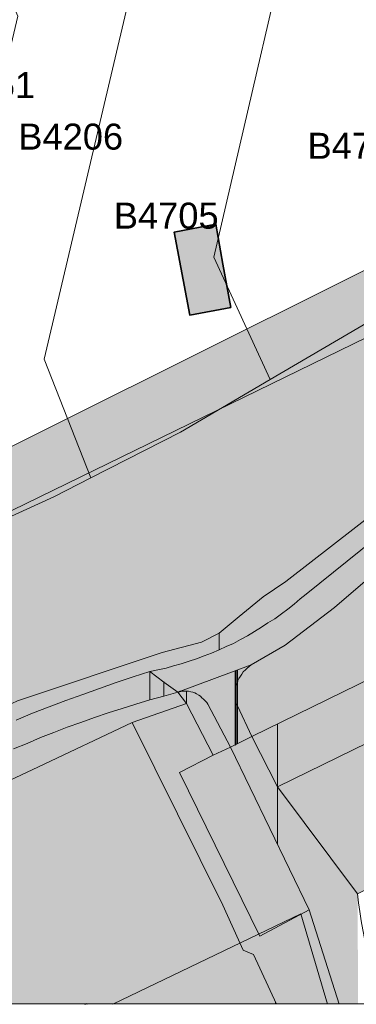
# Model space of a CAD drawing. Header units: metres. Extents: x 195696 to 514079, y 327475 to 328989.
# Tile 254 of 256: x 196140 to 196166, y 328705 to 328783. Entities that reach past the tile are written whole.
import ezdxf

# ---------------------------------------------------------------- set-up
doc = ezdxf.new("R2010")
doc.units = ezdxf.units.M
doc.linetypes.add('CENTER2', pattern=[1.125, 0.75, -0.125, 0.125, -0.125])
doc.layers.add('N-WE-KG-WERKGRENS-200-G', color=14, linetype='CENTER2', lineweight=35)
doc.layers.add('PDF2_Geometry', color=7, linetype='Continuous')
doc.layers.add('PDF2_Text', color=7, linetype='Continuous')
doc.layers.add('PDF2_Solid Fills', color=7, linetype='Continuous', true_color=0xd6ffc8)
doc.styles.add('PDF CIDFont+F1', font='arial.ttf')

# ---------------------------------------------------------------- blocks, each defined once
blk = doc.blocks.new('BUS melding Bodemplein e.o. Brunssum_230475.bkk')
at = {"layer": 'PDF2_Solid Fills', "transparency": 33554559}
h = blk.add_hatch(color=256, dxfattribs=at)
h.paths.add_polyline_path([(11.2487, 5.5581), (11.4304, 5.5581), (11.4304, 5.5864)])
h.paths.add_polyline_path([(10.2038, 6.8131), (10.2071, 6.7964), (10.203, 6.8146)])
h.paths.add_polyline_path([(10.2071, 6.7781), (10.2069, 6.7746), (10.2071, 6.7831)], flags=0)
h.paths.add_polyline_path([(10.2001, 6.8274), (10.1954, 6.8481), (10.1988, 6.8347)], flags=0)
h.paths.add_polyline_path([(9.6354, 7.053), (9.5854, 7.0297), (9.5921, 7.033)], flags=0)
h.paths.add_polyline_path([(10.0538, 7.053), (10.0754, 7.033), (10.0788, 7.0297)], flags=0)
h.paths.add_polyline_path([(9.5654, 7.1247), (9.5288, 7.1064), (9.4254, 7.053), (9.3855, 7.033), (9.3871, 7.0297), (9.4021, 6.973), (9.4038, 6.9647), (9.4138, 6.9281), (9.4338, 6.8481), (9.4388, 6.8347), (9.3738, 6.8164), (9.3621, 6.8131), (9.3655, 6.7964), (9.3688, 6.7831), (9.3705, 6.7781), (9.3788, 6.7481), (9.3888, 6.7097), (9.3971, 6.6781), (9.3988, 6.6714), (9.4005, 6.6781), (9.4138, 6.7097), (9.4288, 6.7481), (9.4404, 6.7781), (9.4438, 6.7831), (9.4138, 6.7097), (9.3988, 6.6714), (9.4088, 6.6297), (9.4121, 6.6147), (9.4221, 6.5797), (9.4221, 6.5781), (9.4321, 6.5447), (9.4438, 6.5131), (9.4438, 6.5081), (9.4554, 6.4797), (9.4671, 6.4481), (9.4788, 6.4147), (9.5188, 6.3197), (9.5338, 6.2897), (9.5488, 6.2581), (9.5654, 6.2281), (9.5804, 6.1964), (9.6138, 6.1364), (9.6321, 6.1081), (9.6504, 6.0781), (9.6688, 6.0498), (9.6871, 6.0198), (9.7271, 5.9631), (9.7471, 5.9364), (9.7671, 5.9081), (9.7888, 5.8814), (10.2004, 5.4014), (10.3171, 5.2481), (10.3771, 5.1448), (10.3787, 5.1431), (10.3887, 5.1298), (10.4004, 5.1181), (10.4071, 5.1131), (10.4137, 5.1098), (10.4204, 5.1048), (10.4271, 5.1015), (10.4337, 5.0998), (10.4354, 5.0998), (10.4421, 5.0965), (10.4487, 5.0948), (10.4587, 5.0948), (10.4654, 5.0931), (10.4737, 5.0931), (10.4804, 5.0948), (10.4904, 5.0948), (10.4971, 5.0965), (10.5037, 5.0998), (10.5054, 5.0998), (10.5104, 5.1015), (10.5171, 5.1048), (10.5254, 5.1098), (10.5354, 5.1131), (10.5454, 5.1181), (10.5571, 5.1248), (10.5687, 5.1298), (10.5954, 5.1431), (10.6004, 5.1448), (10.5504, 5.2481), (10.4771, 5.4014), (10.2421, 5.8814), (10.2288, 5.9081), (10.2154, 5.9364), (10.2021, 5.9631), (10.1871, 5.9914), (10.1738, 6.0198), (10.1604, 6.0498), (10.1454, 6.0781), (10.1321, 6.1081), (10.1171, 6.1364), (10.0871, 6.1964), (10.0721, 6.2281), (10.0571, 6.2581), (10.0421, 6.2897), (10.0271, 6.3197), (9.9971, 6.3831), (9.9804, 6.4147), (9.9654, 6.4481), (9.9488, 6.4797), (9.9354, 6.5081), (9.9438, 6.5131), (10.0171, 6.5447), (10.0888, 6.5781), (10.0954, 6.5797), (10.1738, 6.6147), (10.2038, 6.6297), (10.2971, 6.6714), (10.3121, 6.6781), (10.3821, 6.7097), (10.4654, 6.7481), (10.5171, 6.7781), (10.5219, 6.7801), (10.5154, 6.7764), (10.4704, 6.7497), (10.4654, 6.7481), (10.5104, 6.6564), (10.5771, 6.5197), (10.6204, 6.4331), (10.6371, 6.3964), (10.6437, 6.3847), (10.6504, 6.3681), (10.6787, 6.3131), (10.6854, 6.2981), (10.6954, 6.2764), (10.7171, 6.2331), (10.7554, 6.1531), (10.7737, 6.1164), (10.7754, 6.1148), (10.7837, 6.0964), (10.7954, 6.0714), (10.8021, 6.0598), (10.8354, 5.9914), (10.8771, 5.9048), (10.9387, 5.7781), (10.9787, 5.6964), (10.9854, 5.6848), (11.0054, 5.6414), (11.0187, 5.6131), (11.0471, 5.5581), (11.2487, 5.5581), (11.2254, 5.6131), (11.2137, 5.6414), (11.197, 5.6848), (11.192, 5.6964), (11.1537, 5.6848), (11.147, 5.6964), (11.107, 5.7781), (11.0454, 5.9048), (11.0037, 5.9914), (10.9704, 6.0598), (10.9654, 6.0714), (10.9521, 6.0964), (10.9437, 6.1148), (10.9421, 6.1164), (10.9254, 6.1531), (10.8871, 6.2331), (10.8821, 6.2397), (10.8771, 6.2531), (10.8737, 6.2564), (10.8654, 6.2764), (10.8554, 6.2981), (10.8471, 6.3131), (10.8204, 6.3681), (10.8121, 6.3847), (10.8071, 6.3964), (10.7471, 6.5164), (10.7471, 6.5197), (10.6804, 6.6564), (10.9087, 6.7481), (10.9154, 6.7497), (10.9054, 6.7764), (10.8887, 6.8214), (10.8971, 6.8247), (10.9754, 6.8531), (10.9721, 6.8614), (10.9354, 6.9614), (10.9354, 6.963), (10.9304, 6.9614), (10.6654, 6.8614), (10.6587, 6.8814), (10.6404, 6.9281), (10.6271, 6.9647), (10.6237, 6.973), (10.6021, 7.0297), (10.6004, 7.033), (10.5921, 7.053), (10.5721, 7.1064), (10.5671, 7.118), (10.5654, 7.1247), (10.5604, 7.1347), (10.5571, 7.1447), (10.5554, 7.1514), (10.5287, 7.2197), (10.5154, 7.2564), (10.5021, 7.2914), (10.4887, 7.3264), (10.4754, 7.3614), (10.4621, 7.3947), (10.4487, 7.428), (10.4371, 7.4613), (10.4254, 7.4897), (10.4221, 7.503), (10.3871, 7.4897), (10.3154, 7.4613), (10.2354, 7.428), (10.1554, 7.3947), (10.0771, 7.3614), (9.9988, 7.3264), (9.9188, 7.2914), (9.8404, 7.2564), (9.7621, 7.2197), (9.6221, 7.1514), (9.6088, 7.1447), (9.5888, 7.1347)], flags=0)
h = blk.add_hatch(color=256, dxfattribs=at)
h.paths.add_polyline_path([(8.8755, 6.7381), (8.7771, 6.6781), (8.7905, 6.6564), (8.8071, 6.6247), (8.8088, 6.6214), (8.8138, 6.6131), (8.8138, 6.6114), (8.8271, 6.588), (8.8421, 6.5564), (8.8488, 6.5464), (8.8655, 6.5164), (8.8739, 6.5216), (8.8688, 6.5181), (8.8655, 6.5164), (8.8855, 6.4747), (8.8921, 6.4647), (8.9071, 6.4347), (8.9221, 6.4064), (8.9505, 6.3497), (8.9605, 6.3281), (9.0188, 6.2081), (9.1005, 6.0398), (9.1438, 5.9531), (9.4854, 5.2498), (9.5188, 5.1798), (9.5554, 5.1048), (9.5854, 5.0431), (9.6121, 4.9881), (9.6721, 4.8665), (9.8904, 4.4165), (10.0371, 4.1165), (10.4971, 3.1715), (10.8337, 2.4932), (11.102, 3.1715), (10.6304, 4.1165), (10.4904, 4.4165), (10.4662, 4.489), (10.4754, 4.4632), (10.4904, 4.4165), (10.4921, 4.4132), (10.5171, 4.3615), (10.5404, 4.3115), (10.5637, 4.2598), (10.6104, 4.1598), (10.6304, 4.1165), (10.6821, 4.1165), (10.6621, 4.1598), (10.6154, 4.2598), (10.5921, 4.3115), (10.5704, 4.3615), (10.5504, 4.4132), (10.5487, 4.4165), (10.5287, 4.4632), (10.4887, 4.5665), (10.4704, 4.6198), (10.4337, 4.7231), (10.4154, 4.7765), (10.3987, 4.8281), (10.3937, 4.8531), (10.3904, 4.8665), (10.3887, 4.8781), (10.3754, 4.9248), (10.3671, 4.9498), (10.3604, 4.9731), (10.3537, 4.9881), (10.3504, 4.9965), (10.3421, 5.0198), (10.3321, 5.0431), (10.3221, 5.0648), (10.3121, 5.0881), (10.3021, 5.1048), (10.3004, 5.1098), (10.2887, 5.1315), (10.2621, 5.1748), (10.2487, 5.1948), (10.2354, 5.2165), (10.1904, 5.2765), (10.1738, 5.2948), (10.1588, 5.3131), (9.6471, 5.9498), (9.6454, 5.9531), (9.6271, 5.9764), (9.6071, 6.0048), (9.5888, 6.0314), (9.5838, 6.0398), (9.5704, 6.0598), (9.5521, 6.0881), (9.5354, 6.1181), (9.5188, 6.1464), (9.4854, 6.2064), (9.4838, 6.2081), (9.4704, 6.2364), (9.4554, 6.2664), (9.4421, 6.2964), (9.4271, 6.3281), (9.4188, 6.3497), (9.4155, 6.3581), (9.4021, 6.3897), (9.3788, 6.4531), (9.3755, 6.4647), (9.3671, 6.4847), (9.3671, 6.4897), (9.3571, 6.5164), (9.3471, 6.5481), (9.3388, 6.5814), (9.3305, 6.6131), (9.3221, 6.6464), (9.2955, 6.7497), (9.2955, 6.7514), (9.2888, 6.7647), (9.2505, 6.7514), (9.2488, 6.7497), (9.2155, 6.7381), (9.1988, 6.7497), (9.0688, 6.8514), (9.0655, 6.8547), (9.0638, 6.8514), (8.8971, 6.7497)])
h.paths.add_polyline_path([(9.3321, 6.4347), (9.3238, 6.457), (9.3255, 6.4531), (9.3488, 6.3897), (9.3588, 6.3626), (9.3521, 6.3797), (9.3488, 6.3897), (9.3421, 6.4064)], flags=0)
h.paths.add_polyline_path([(9.4204, 6.2364), (9.4338, 6.2081), (9.4121, 6.2514)], flags=0)
h.paths.add_polyline_path([(10.2071, 5.1315), (10.2108, 5.1266), (10.1979, 5.1423)], flags=0)
h.paths.add_polyline_path([(10.2288, 5.1048), (10.2437, 5.0881), (10.2594, 5.0683)], flags=0)
h.paths.add_polyline_path([(10.3887, 4.7231), (10.4054, 4.6715), (10.4237, 4.6198), (10.4404, 4.5665), (10.4054, 4.6715), (10.3704, 4.7765), (10.3404, 4.8665), (10.3454, 4.8531), (10.3537, 4.8281), (10.3704, 4.7765)], flags=0)
h.paths.add_polyline_path([(10.3187, 4.9498), (10.3254, 4.9248), (10.3321, 4.9015), (10.3357, 4.8846), (10.3185, 4.9507)], flags=0)
h.paths.add_polyline_path([(10.185, 5.158), (10.1671, 5.1798), (10.1721, 5.1748)], flags=0)
h.paths.add_polyline_path([(10.1004, 5.2765), (10.1204, 5.2498), (10.1304, 5.2365), (10.1438, 5.2165), (10.1571, 5.1948), (10.1204, 5.2498), (10.0879, 5.2918)], flags=0)
h.paths.add_polyline_path([(9.2271, 6.4064), (9.3138, 6.4614), (9.2721, 6.4347)], flags=0)
h.paths.add_polyline_path([(9.3121, 6.4897), (9.3205, 6.4647), (9.3171, 6.4731)], flags=0)
h.paths.add_polyline_path([(9.2821, 6.6131), (9.2885, 6.583), (9.2871, 6.588), (9.2821, 6.6114)], flags=0)
h.paths.add_polyline_path([(9.0621, 6.5797), (9.0921, 6.5297), (9.0988, 6.5181), (9.1155, 6.5297), (9.1438, 6.5464), (9.1605, 6.5564), (9.1871, 6.5164), (9.2021, 6.4897), (9.2138, 6.4731), (9.2005, 6.4647), (9.1938, 6.4614), (9.1521, 6.4347), (9.1688, 6.4064), (9.1788, 6.3897), (9.1855, 6.3797), (9.1355, 6.3497), (9.1021, 6.3281), (9.0888, 6.3497), (9.0705, 6.3797), (9.0638, 6.3897), (9.0538, 6.4064), (9.0355, 6.4347), (9.0205, 6.4614), (9.0171, 6.4647), (9.0105, 6.4747), (8.9855, 6.5164), (8.9838, 6.5181), (8.9771, 6.5297), (9.0055, 6.5464), (9.0588, 6.5797)], flags=0)
h.paths.add_polyline_path([(9.2788, 6.6247), (9.2766, 6.6353), (9.2796, 6.6231)], flags=0)
h.paths.add_polyline_path([(9.2655, 6.6781), (9.2579, 6.7122), (9.2686, 6.6678)], flags=0)
at = {"layer": 'PDF2_Solid Fills', "true_color": 0xc6c6c6, "transparency": 33554559}
h = blk.add_hatch(color=9, dxfattribs=at)
h.paths.add_polyline_path([(10.6237, 5.0981), (10.6246, 5.0965), (10.6237, 5.0965)])
h.paths.add_polyline_path([(10.4483, 4.9556), (10.4487, 4.9548), (10.449, 4.9537)], flags=0)
h.paths.add_polyline_path([(10.4537, 4.9415), (10.4554, 4.9348), (10.4587, 4.9281), (10.4604, 4.9215), (10.4587, 4.9248), (10.4554, 4.9348), (10.4521, 4.9448)], flags=0)
h.paths.add_polyline_path([(10.4037, 5.0781), (10.4287, 5.0081), (10.4304, 5.0048), (10.4312, 5.0023), (10.4287, 5.0081), (10.4237, 5.0198), (10.4154, 5.0431), (10.4071, 5.0648), (10.3987, 5.0881), (10.3975, 5.0922)], flags=0)
h.paths.add_polyline_path([(10.3937, 5.1044), (10.3921, 5.1098), (10.3937, 5.1048)], flags=0)
h.paths.add_polyline_path([(10.3971, 5.0948), (10.3971, 5.0935), (10.3965, 5.0953)], flags=0)
h.paths.add_polyline_path([(10.3954, 5.099), (10.395, 5.1002), (10.3954, 5.0998)], flags=0)
h.paths.add_polyline_path([(10.5954, 5.1431), (10.5687, 5.1298), (10.5571, 5.1248), (10.5454, 5.1181), (10.5354, 5.1131), (10.5254, 5.1098), (10.5171, 5.1048), (10.5104, 5.1015), (10.5054, 5.0998), (10.5037, 5.0998), (10.4971, 5.0965), (10.4904, 5.0948), (10.4804, 5.0948), (10.4737, 5.0931), (10.4654, 5.0931), (10.4587, 5.0948), (10.4487, 5.0948), (10.4421, 5.0965), (10.4354, 5.0998), (10.4337, 5.0998), (10.4271, 5.1015), (10.4204, 5.1048), (10.4137, 5.1098), (10.4071, 5.1131), (10.4004, 5.1181), (10.3887, 5.1298), (10.3787, 5.1431), (10.3821, 5.1365), (10.3827, 5.1338), (10.3787, 5.1431), (10.3737, 5.1531), (10.3604, 5.1748), (10.3487, 5.1948), (10.3371, 5.2165), (10.3237, 5.2365), (10.3171, 5.2481), (10.3121, 5.2565), (10.2971, 5.2765), (10.2671, 5.3131), (10.2004, 5.4014), (9.7888, 5.8814), (9.7671, 5.9081), (9.7471, 5.9364), (9.7171, 5.9764), (9.7071, 5.9914), (9.6988, 6.0048), (9.6871, 6.0198), (9.6804, 6.0314), (9.6688, 6.0498), (9.6621, 6.0598), (9.6504, 6.0781), (9.6438, 6.0881), (9.6321, 6.1081), (9.6254, 6.1181), (9.6138, 6.1364), (9.6088, 6.1464), (9.5971, 6.1664), (9.5921, 6.1764), (9.5804, 6.1964), (9.5754, 6.2064), (9.5654, 6.2281), (9.5604, 6.2364), (9.5488, 6.2581), (9.5454, 6.2664), (9.5188, 6.3197), (9.5171, 6.3281), (9.5021, 6.3581), (9.4921, 6.3831), (9.4904, 6.3897), (9.4788, 6.4147), (9.4771, 6.4214), (9.4671, 6.4481), (9.4654, 6.4531), (9.4554, 6.4797), (9.4538, 6.4847), (9.4438, 6.5131), (9.4421, 6.5164), (9.4321, 6.5447), (9.4304, 6.5481), (9.4221, 6.5781), (9.4204, 6.5814), (9.4121, 6.6131), (9.4038, 6.6464), (9.3988, 6.6714), (9.3771, 6.7514), (9.3705, 6.7781), (9.2955, 6.7514), (9.3155, 6.6714), (9.3221, 6.6464), (9.3305, 6.6131), (9.3388, 6.5814), (9.3388, 6.5781), (9.3471, 6.5481), (9.3488, 6.5447), (9.3571, 6.5164), (9.3588, 6.5131), (9.3671, 6.4847), (9.3688, 6.4797), (9.3788, 6.4531), (9.3805, 6.4481), (9.3905, 6.4214), (9.3921, 6.4147), (9.4021, 6.3897), (9.4038, 6.3831), (9.4155, 6.3581), (9.4171, 6.3514), (9.4271, 6.3281), (9.4304, 6.3197), (9.4454, 6.2897), (9.4554, 6.2664), (9.4588, 6.2581), (9.4704, 6.2364), (9.4754, 6.2281), (9.4854, 6.2064), (9.4904, 6.1964), (9.5021, 6.1764), (9.5071, 6.1664), (9.5188, 6.1464), (9.5238, 6.1364), (9.5354, 6.1181), (9.5404, 6.1081), (9.5521, 6.0881), (9.5588, 6.0781), (9.5704, 6.0598), (9.5771, 6.0498), (9.5888, 6.0314), (9.5971, 6.0198), (9.6071, 6.0048), (9.6171, 5.9914), (9.6271, 5.9764), (9.6571, 5.9364), (9.6804, 5.9081), (9.7021, 5.8814), (10.0888, 5.4014), (10.1588, 5.3131), (10.1738, 5.2948), (10.1904, 5.2765), (10.2054, 5.2565), (10.2121, 5.2481), (10.2204, 5.2365), (10.2354, 5.2165), (10.2487, 5.1948), (10.2621, 5.1748), (10.2754, 5.1531), (10.2821, 5.1431), (10.2887, 5.1315), (10.3121, 5.0881), (10.3221, 5.0648), (10.3321, 5.0431), (10.3421, 5.0198), (10.3504, 4.9965), (10.3604, 4.9731), (10.3671, 4.9498), (10.3787, 4.9148), (10.3821, 4.9015), (10.3887, 4.8781), (10.3904, 4.8715), (10.3937, 4.8531), (10.3987, 4.8281), (10.4137, 4.7848), (10.4154, 4.7765), (10.4271, 4.7415), (10.4337, 4.7231), (10.4421, 4.6981), (10.4521, 4.6715), (10.4571, 4.6565), (10.4704, 4.6198), (10.4721, 4.6131), (10.4871, 4.5715), (10.4887, 4.5665), (10.5037, 4.5298), (10.5087, 4.5148), (10.5204, 4.4882), (10.5287, 4.4632), (10.5371, 4.4465), (10.5704, 4.3632), (10.5704, 4.3615), (10.5887, 4.3215), (10.5921, 4.3115), (10.6054, 4.2815), (10.6154, 4.2598), (10.6237, 4.2398), (10.6387, 4.2098), (10.6421, 4.1998), (10.6621, 4.1598), (10.7537, 4.1598), (10.7137, 4.2398), (10.7054, 4.2598), (10.6937, 4.2815), (10.6804, 4.3115), (10.6754, 4.3215), (10.6571, 4.3615), (10.6571, 4.3632), (10.6387, 4.4048), (10.6221, 4.4465), (10.6137, 4.4632), (10.6037, 4.4882), (10.5937, 4.5148), (10.5887, 4.5298), (10.5737, 4.5665), (10.5721, 4.5715), (10.5571, 4.6131), (10.5554, 4.6198), (10.5421, 4.6565), (10.5371, 4.6715), (10.5271, 4.6981), (10.5187, 4.7231), (10.5137, 4.7415), (10.5021, 4.7765), (10.5004, 4.7848), (10.4871, 4.8281), (10.4637, 4.9148), (10.4321, 4.8715), (10.4354, 4.8781), (10.4537, 4.9015), (10.4637, 4.9148), (10.4604, 4.9281), (10.4604, 4.9481), (10.4654, 4.9681), (10.4687, 4.9731), (10.4721, 4.9798), (10.4754, 4.9848), (10.4954, 5.0048), (10.5004, 5.0081), (10.6337, 5.0781), (10.6587, 5.0248), (10.7121, 4.9198), (10.9271, 5.0248), (11.0354, 5.0781), (11.2204, 5.1698), (11.1387, 5.3231), (10.8237, 5.1698), (10.782, 5.1497), (10.9354, 5.2248), (11.1387, 5.3231), (10.8871, 5.3231), (10.7571, 5.2248), (10.1304, 6.5081), (10.0954, 6.5797), (9.9354, 6.5081), (10.5621, 5.2248), (10.6004, 5.1448)], flags=0)
h = blk.add_hatch(color=9, dxfattribs=at)
h.paths.add_polyline_path([(10.1738, 6.6147), (10.0954, 6.5797), (10.5671, 5.6131), (10.6021, 5.5431), (10.6354, 5.4731), (10.7571, 5.2248), (11.0887, 5.4731), (11.0187, 5.6131), (10.5004, 6.6781), (10.4654, 6.7481), (10.3121, 6.6781)])
h.paths.add_polyline_path([(11.0887, 5.4731), (11.4304, 5.4731), (11.4304, 5.4748)])
h = blk.add_hatch(color=9, dxfattribs=at)
h.paths.add_polyline_path([(10.3704, 2.9832), (10.3221, 3.0799), (10.3154, 3.0965), (10.2954, 3.0799), (10.0838, 2.9832), (9.5571, 2.7416), (9.5154, 2.7216), (9.3005, 2.6232), (9.2405, 2.5916), (8.8955, 2.4032), (8.8855, 2.3982), (8.9305, 2.3232), (9.0905, 2.3982), (9.1021, 2.4032), (9.5088, 2.5916), (9.5821, 2.6232), (9.8054, 2.7216), (9.8471, 2.7416)])
h.paths.add_polyline_path([(8.6855, 6.5947), (8.6188, 6.5547), (8.6238, 6.5481), (8.6405, 6.5164), (8.6605, 6.4781), (8.6838, 6.4314), (8.7071, 6.3897), (8.7655, 6.2764), (10.2704, 3.2549), (10.3137, 3.1715), (10.3187, 3.1599), (10.3254, 3.1049), (10.3154, 3.0965), (10.3704, 2.9832), (10.4421, 2.8416), (10.6354, 2.4799), (10.6421, 2.4666), (10.6487, 2.4549), (10.7154, 2.3166), (10.7237, 2.2949), (10.9337, 2.2949), (10.9221, 2.3166), (10.8537, 2.4549), (10.8471, 2.4666), (10.8421, 2.4799), (10.6604, 2.8416), (10.5904, 2.9832), (10.5337, 3.0965), (10.5304, 3.1049), (10.5021, 3.1599), (10.4971, 3.1715), (10.4554, 3.2549), (8.9855, 6.2764), (8.9305, 6.3897), (8.9088, 6.4314), (8.8855, 6.4747), (8.8838, 6.4781), (8.8655, 6.5164), (8.8471, 6.5481), (8.8238, 6.5947), (8.7905, 6.6564)])
h.paths.add_polyline_path([(8.7855, 6.5947), (8.8038, 6.5547), (8.8088, 6.5481), (8.8238, 6.5164), (8.8438, 6.4781), (8.8355, 6.4747), (8.7505, 6.4314), (8.7271, 6.4781), (8.7088, 6.5164), (8.6921, 6.5481), (8.7071, 6.5547)], flags=0)
for points in [[(11.4304, 5.4364), (10.8871, 5.3231), (11.0887, 5.4731), (11.4304, 5.4731)], [(11.1387, 5.3231), (10.8871, 5.3231), (11.4304, 5.4364), (11.4304, 5.4164)], [(11.4287, 4.6298), (11.4304, 4.6248), (11.4304, 4.6348)]]:
    blk.add_hatch(color=9, dxfattribs=at).paths.add_polyline_path(points)
at = {"layer": 'PDF2_Solid Fills', "transparency": 33554559}
for points in [[(11.4304, 5.3181), (11.1437, 5.3148), (11.1387, 5.3231), (11.4304, 5.3231)], [(11.4304, 5.2698), (11.1954, 5.2165), (11.1437, 5.3148), (11.4304, 5.3148)], [(11.422, 5.2165), (11.1954, 5.2165), (11.4304, 5.2698), (11.4304, 5.2215)], [(11.3954, 2.8466), (11.3837, 3.0299), (11.1837, 3.4615), (10.8404, 4.1715), (10.8271, 4.1998), (10.8071, 4.2398), (10.7887, 4.2815), (10.7704, 4.3215), (10.7687, 4.3248), (10.7504, 4.3632), (10.7321, 4.4048), (10.7121, 4.4465), (10.6954, 4.4798), (10.6921, 4.4882), (10.6321, 4.6131), (10.6121, 4.6565), (10.5921, 4.6981), (10.5721, 4.7415), (10.5571, 4.7731), (10.5537, 4.7848), (10.5387, 4.8281), (10.5221, 4.8715), (10.5071, 4.9148), (10.4987, 4.9415), (10.4637, 4.9148), (10.4871, 4.8281), (10.5004, 4.7848), (10.5037, 4.7731), (10.5137, 4.7415), (10.5271, 4.6981), (10.5421, 4.6565), (10.5571, 4.6131), (10.5721, 4.5715), (10.5887, 4.5298), (10.6037, 4.4882), (10.6071, 4.4798), (10.6221, 4.4465), (10.6387, 4.4048), (10.6571, 4.3632), (10.6737, 4.3248), (10.6754, 4.3215), (10.6937, 4.2815), (10.7137, 4.2398), (10.7337, 4.1998), (10.7487, 4.1715), (11.0954, 3.4615), (11.3054, 3.0299)]]:
    blk.add_hatch(color=256, dxfattribs=at).paths.add_polyline_path(points)
h = blk.add_hatch(color=256, dxfattribs=at)
h.paths.add_polyline_path([(10.4954, 5.0048), (10.4754, 4.9848), (10.4721, 4.9798), (10.4687, 4.9731), (10.4654, 4.9681), (10.4604, 4.9481), (10.4604, 4.9281), (10.4637, 4.9148), (10.4804, 4.9281), (10.4904, 4.9348), (10.4987, 4.9415), (10.5054, 4.9198), (10.5571, 4.7731), (10.8937, 4.9415), (11.0654, 5.0248), (11.1237, 5.0548), (11.2637, 5.1181), (11.277, 5.1498), (11.322, 5.1698), (11.422, 5.2165), (11.1954, 5.2165), (11.2204, 5.1698), (11.1787, 5.1498), (11.117, 5.1181), (10.9871, 5.0548), (10.9271, 5.0248), (10.7554, 4.9415), (10.7121, 4.9198), (10.7004, 4.9415), (10.6587, 5.0248), (10.6082, 4.9985), (10.6187, 5.0048), (10.6587, 5.0248), (10.6337, 5.0781), (10.5337, 5.0248), (10.5004, 5.0081)])
h.paths.add_polyline_path([(10.5487, 4.9681), (10.5555, 4.971), (10.5364, 4.9611)], flags=0)
h.paths.add_polyline_path([(10.5721, 4.9798), (10.5787, 4.9831), (10.5693, 4.9782)], flags=0)
at = {"layer": 'PDF2_Solid Fills', "true_color": 0xd6a487, "transparency": 33554559}
for points in [[(11.4304, 5.1748), (11.277, 5.1498), (11.422, 5.2165), (11.4304, 5.2165)], [(11.4304, 5.1298), (11.2637, 5.1181), (11.277, 5.1498), (11.4304, 5.1498)], [(11.4304, 5.0881), (11.1237, 5.0548), (11.2637, 5.1181), (11.4304, 5.1181)], [(11.4304, 4.9998), (10.7954, 4.8915), (11.1237, 5.0548), (11.4304, 5.0548)], [(11.4304, 4.8548), (10.5571, 4.7731), (10.7954, 4.8915), (11.4304, 4.8915)], [(11.4304, 4.7631), (10.5854, 4.7131), (10.5571, 4.7731), (11.4304, 4.7731)], [(11.4304, 4.7098), (10.6254, 4.6298), (10.5854, 4.7131), (11.4304, 4.7131)], [(11.4287, 4.6298), (10.6254, 4.6298), (11.4304, 4.7098), (11.4304, 4.6348)], [(11.4304, 4.4798), (10.6954, 4.4798), (11.4287, 4.6298), (11.4304, 4.6248)], [(11.4304, 4.4782), (10.7021, 4.4665), (10.6954, 4.4798), (11.4304, 4.4798)], [(11.4304, 4.4532), (10.7687, 4.3248), (10.7021, 4.4665), (11.4304, 4.4665)]]:
    blk.add_hatch(color=33, dxfattribs=at).paths.add_polyline_path(points)
at = {"layer": 'PDF2_Solid Fills', "true_color": 0xe35464, "transparency": 33554559}
blk.add_hatch(color=13, dxfattribs=at).paths.add_polyline_path([(9.0371, 4.9031), (9.2938, 4.9515), (9.2788, 5.0331), (9.2755, 5.0548), (9.2705, 5.0798), (9.1355, 5.0548), (9.0121, 5.0331), (9.0271, 4.9515)])
at = {"layer": 'PDF2_Geometry', "color": 150, "lineweight": 18, "true_color": 0x3379ff}
for points in [[(8.9521, 6.1281), (9.4938, 5.2015), (9.6571, 4.9231), (9.7988, 4.6448), (9.8571, 4.5298), (10.0221, 4.1682), (10.1771, 3.8265), (10.2804, 3.5949), (10.3737, 3.4049), (10.5021, 3.4399), (10.6354, 3.1699), (10.9421, 2.5682), (11.1237, 2.2132)], [(7.2172, 5.5048), (7.1972, 5.4681), (7.8088, 5.3298), (9.1138, 5.0265), (9.4938, 5.2015), (8.9521, 6.1281)], [(8.3338, 4.7581), (9.4304, 4.4998), (9.7988, 4.6448), (9.6571, 4.9231), (9.4938, 5.2015), (9.1138, 5.0265), (7.8088, 5.3298)]]:
    blk.add_lwpolyline(points, dxfattribs=at)
at = {"layer": 'PDF2_Geometry', "lineweight": 25}
blk.add_lwpolyline([(0.2642, 0.265), (0.2642, 16.276), (11.4304, 16.276), (11.4304, 0.265), (0.2642, 0.265), (0.2642, 16.276), (9.1488, 16.276), (9.1488, 12.3928), (6.7856, 12.3845), (6.7856, 9.8146), (11.4304, 9.8213), (11.4304, 0.265)], close=True, dxfattribs=at)
at = {"layer": 'PDF2_Geometry', "color": 80, "lineweight": 18, "true_color": 0x59ff00}
for points in [[(9.7888, 5.8814), (10.2004, 5.4014), (10.3171, 5.2481), (10.3787, 5.1431), (10.3837, 5.1365), (10.3887, 5.1298), (10.3937, 5.1248), (10.4004, 5.1181), (10.4071, 5.1131), (10.4137, 5.1098), (10.4204, 5.1048), (10.4271, 5.1015), (10.4354, 5.0998), (10.4421, 5.0965), (10.4504, 5.0948), (10.4587, 5.0948), (10.4654, 5.0931), (10.4737, 5.0931), (10.4821, 5.0948), (10.4904, 5.0948), (10.4971, 5.0965), (10.5054, 5.0998), (10.6004, 5.1448), (9.9354, 6.5081)], [(11.4304, 2.5132), (10.6304, 4.1165), (10.4904, 4.4165), (10.3404, 4.8665), (10.3087, 4.9881), (10.2804, 5.0431), (10.2288, 5.1048), (10.1671, 5.1798), (10.1204, 5.2498), (9.5754, 5.9531)], [(8.9305, 6.3897), (10.4971, 3.1715), (11.4304, 1.2966)]]:
    blk.add_lwpolyline(points, dxfattribs=at)
at = {"layer": 'PDF2_Geometry', "color": 250, "lineweight": 18, "true_color": 0x3b3b3b}
for points in [[(9.6471, 5.9498), (10.1588, 5.3131), (10.1738, 5.2948), (10.1904, 5.2765), (10.2054, 5.2565), (10.2204, 5.2365), (10.2354, 5.2165), (10.2487, 5.1948), (10.2621, 5.1748), (10.2754, 5.1531), (10.2887, 5.1315), (10.3004, 5.1098), (10.3121, 5.0881), (10.3221, 5.0648), (10.3321, 5.0431), (10.3421, 5.0198), (10.3504, 4.9965), (10.3604, 4.9731), (10.3671, 4.9498), (10.3754, 4.9248), (10.3821, 4.9015), (10.3887, 4.8781), (10.3937, 4.8531), (10.3987, 4.8281), (10.4321, 4.8715), (10.4637, 4.9148), (10.3787, 5.1431), (10.3171, 5.2481), (10.2004, 5.4014), (9.7888, 5.8814)], [(11.4304, 1.2966), (10.4971, 3.1715), (8.9305, 6.3897), (8.8855, 6.4747), (8.8655, 6.5164), (8.7905, 6.6564), (8.6188, 6.5547), (8.7655, 6.2764), (10.2704, 3.2549), (10.3187, 3.1599), (10.3254, 3.1049), (10.3154, 3.0965), (10.3704, 2.9832), (10.4421, 2.8416), (10.6354, 2.4799), (10.6421, 2.4666), (10.6487, 2.4549), (10.7154, 2.3166), (10.7237, 2.2949), (11.4304, 0.915)], [(11.4304, 5.5531), (11.3637, 5.5298), (11.337, 5.5214), (11.3104, 5.5148), (11.282, 5.5081), (11.2554, 5.5014), (11.227, 5.4948), (11.2004, 5.4898), (11.172, 5.4848), (11.1437, 5.4798), (11.117, 5.4764), (11.0887, 5.4731), (10.7571, 5.2248), (10.6004, 5.1448), (10.6337, 5.0781), (11.1387, 5.3231), (11.4304, 5.4164)], [(11.4304, 5.2215), (11.277, 5.1498), (11.2637, 5.1181), (11.1237, 5.0548), (10.5571, 4.7731), (10.6954, 4.4798), (10.7687, 4.3248), (10.8404, 4.1715), (11.1837, 3.4615), (11.3837, 3.0299), (11.4304, 2.9299)], [(10.6387, 4.4048), (10.6221, 4.4465), (10.6037, 4.4882), (10.5887, 4.5298), (10.5721, 4.5715), (10.5571, 4.6131), (10.5421, 4.6565), (10.5271, 4.6981), (10.5137, 4.7415), (10.5004, 4.7848), (10.4871, 4.8281), (10.4754, 4.8715), (10.4637, 4.9148), (10.4321, 4.8715), (10.3987, 4.8281), (10.4154, 4.7765), (10.4337, 4.7231), (10.4521, 4.6715), (10.4704, 4.6198), (10.4887, 4.5665), (10.5087, 4.5148), (10.5287, 4.4632), (10.5504, 4.4132)]]:
    blk.add_lwpolyline(points, dxfattribs=at)
at = {"layer": 'PDF2_Geometry', "lineweight": 18}
for points in [[(7.9822, 3.1699), (8.4488, 2.1549), (8.4522, 2.1466), (8.5805, 2.2082), (8.6855, 2.2632), (8.7038, 2.2749), (8.7221, 2.2849), (8.7405, 2.2966), (8.7571, 2.3082), (8.7755, 2.3199), (8.7921, 2.3332), (8.8088, 2.3466), (8.8855, 2.3982), (9.3005, 2.6232), (10.2954, 3.0799), (10.3154, 3.0965), (10.3254, 3.1049), (10.3187, 3.1599), (10.2704, 3.2549), (8.7655, 6.2764)], [(10.5504, 4.4132), (10.5287, 4.4632), (10.5087, 4.5148), (10.4887, 4.5665), (10.4704, 4.6198), (10.4521, 4.6715), (10.4337, 4.7231), (10.4154, 4.7765), (10.3987, 4.8281), (10.3937, 4.8531), (10.3887, 4.8781), (10.3821, 4.9015), (10.3754, 4.9248), (10.3671, 4.9498), (10.3604, 4.9731), (10.3504, 4.9965), (10.3421, 5.0198), (10.3321, 5.0431), (10.3221, 5.0648), (10.3121, 5.0881), (10.3004, 5.1098), (10.2887, 5.1315), (10.2754, 5.1531), (10.2621, 5.1748), (10.2487, 5.1948), (10.2354, 5.2165), (10.2204, 5.2365), (10.2054, 5.2565), (10.1904, 5.2765), (10.1738, 5.2948), (10.1588, 5.3131), (9.6471, 5.9498)], [(9.5754, 5.9531), (10.1204, 5.2498), (10.1671, 5.1798), (10.2288, 5.1048), (10.2804, 5.0431), (10.3087, 4.9881), (10.3404, 4.8665), (10.4904, 4.4165), (10.6304, 4.1165), (11.4304, 2.5132)], [(11.4304, 5.4164), (11.1387, 5.3231), (11.2204, 5.1698), (10.7121, 4.9198), (10.6587, 5.0248), (10.4987, 4.9415), (10.5571, 4.7731), (11.1237, 5.0548), (11.2637, 5.1181), (11.277, 5.1498), (11.4304, 5.2215)], [(10.7687, 4.3248), (10.6954, 4.4798), (10.5571, 4.7731), (10.4987, 4.9415), (10.4637, 4.9148), (10.4754, 4.8715), (10.4871, 4.8281), (10.5004, 4.7848), (10.5137, 4.7415), (10.5271, 4.6981), (10.5421, 4.6565), (10.5571, 4.6131), (10.5721, 4.5715), (10.5887, 4.5298), (10.6037, 4.4882), (10.6221, 4.4465), (10.6387, 4.4048)]]:
    blk.add_lwpolyline(points, dxfattribs=at)
at = {"layer": 'PDF2_Geometry', "color": 250, "lineweight": 18, "true_color": 0x3b3b3b}
for points in [[(10.1738, 6.6147), (10.0954, 6.5797), (10.7571, 5.2248), (11.0887, 5.4731), (11.0187, 5.6131), (10.8654, 5.5431), (10.3121, 6.6781)], [(9.9354, 6.5081), (10.6004, 5.1448), (10.7571, 5.2248), (10.0954, 6.5797)], [(10.6337, 5.0781), (10.6587, 5.0248), (10.7121, 4.9198), (11.2204, 5.1698), (11.1387, 5.3231)], [(10.3787, 5.1431), (10.4637, 4.9148), (10.4621, 4.9215), (10.4604, 4.9281), (10.4604, 4.9481), (10.4621, 4.9548), (10.4637, 4.9615), (10.4654, 4.9681), (10.4687, 4.9731), (10.4721, 4.9798), (10.4754, 4.9848), (10.4804, 4.9898), (10.4854, 4.9948), (10.4904, 4.9998), (10.4954, 5.0048), (10.5004, 5.0081), (10.6337, 5.0781), (10.6004, 5.1448), (10.5054, 5.0998), (10.4971, 5.0965), (10.4904, 5.0948), (10.4821, 5.0948), (10.4737, 5.0931), (10.4654, 5.0931), (10.4587, 5.0948), (10.4504, 5.0948), (10.4421, 5.0965), (10.4354, 5.0998), (10.4271, 5.1015), (10.4204, 5.1048), (10.4137, 5.1098), (10.4071, 5.1131), (10.4004, 5.1181), (10.3937, 5.1248), (10.3887, 5.1298), (10.3837, 5.1365)], [(11.4304, 4.6248), (11.4287, 4.6298), (11.4304, 4.6348), (11.4287, 4.6298)]]:
    blk.add_lwpolyline(points, close=True, dxfattribs=at)
at = {"layer": 'PDF2_Geometry', "color": 150, "lineweight": 18, "true_color": 0x3379ff}
for points in [[(11.4304, 5.3798), (11.1504, 5.2965), (11.4304, 4.7131), (11.1504, 5.2965)], [(7.8938, 5.0665), (7.8238, 5.0348), (7.8122, 5.0598), (7.2389, 4.8081), (7.5122, 4.2115), (8.0872, 4.4698), (8.2272, 4.4465), (8.2855, 4.3832), (8.3672, 4.4182), (9.8154, 4.0748), (10.0221, 4.1682), (9.8571, 4.5298), (9.7988, 4.6448), (9.4304, 4.4998), (8.3338, 4.7581), (8.2972, 4.8381), (8.2155, 4.8015), (8.1522, 4.9431), (8.1155, 4.9265), (8.0655, 5.0381), (8.0272, 5.0465), (7.9738, 5.0231), (7.9522, 5.0715), (7.9022, 5.0498)]]:
    blk.add_lwpolyline(points, close=True, dxfattribs=at)
at = {"layer": 'PDF2_Geometry', "color": 33, "lineweight": 13, "true_color": 0xd6a487}
blk.add_lwpolyline([(10.7571, 5.2248), (10.5621, 5.2248), (10.7571, 5.2248)], close=True, dxfattribs=at)
at = {"layer": 'PDF2_Geometry', "color": 9, "lineweight": 13, "true_color": 0xc6c6c6}
for points in [[(10.7571, 5.2248), (10.5621, 5.2248), (10.7571, 5.2248)], [(10.9354, 5.2248), (10.7571, 5.2248), (10.9354, 5.2248)], [(10.6237, 5.0998), (10.5037, 5.0998), (10.6237, 5.0998)], [(10.4421, 5.0965), (10.3954, 5.0965), (10.4421, 5.0965)], [(10.4654, 5.0931), (10.3971, 5.0931), (10.4654, 5.0931)], [(10.6271, 5.0931), (10.4654, 5.0931), (10.6271, 5.0931)], [(10.6254, 5.0948), (10.4804, 5.0948), (10.6254, 5.0948)], [(10.6254, 5.0948), (10.4821, 5.0948), (10.6254, 5.0948)], [(10.6254, 5.0948), (10.4887, 5.0948), (10.6254, 5.0948)], [(10.4754, 4.8715), (10.4304, 4.8715), (10.4754, 4.8715)], [(10.4871, 4.8281), (10.3987, 4.8281), (10.4871, 4.8281)], [(11.4304, 4.6298), (11.4287, 4.6298), (11.4304, 4.6298)]]:
    blk.add_lwpolyline(points, dxfattribs=at)
for points in [[(10.7571, 5.2248), (10.5621, 5.2248)], [(10.7571, 5.2248), (10.5621, 5.2248)], [(10.9354, 5.2248), (10.7571, 5.2248), (10.9354, 5.2248)], [(10.9354, 5.2248), (10.7571, 5.2248)], [(10.9354, 5.2248), (10.7571, 5.2248)], [(10.4354, 5.0998), (10.3954, 5.0998), (10.4337, 5.0998)], [(10.4354, 5.0998), (10.3954, 5.0998), (10.4337, 5.0998)], [(10.4337, 5.0998), (10.3954, 5.0998)], [(10.4337, 5.0998), (10.3954, 5.0998)], [(10.6237, 5.0998), (10.5037, 5.0998), (10.6237, 5.0998)], [(10.6237, 5.0998), (10.5037, 5.0998), (10.5054, 5.0998)], [(10.6237, 5.0998), (10.5037, 5.0998), (10.5054, 5.0998)], [(10.4421, 5.0965), (10.3971, 5.0948), (10.3954, 5.0965)], [(10.4421, 5.0965), (10.3954, 5.0965), (10.4421, 5.0965)], [(10.4421, 5.0965), (10.3954, 5.0965)], [(10.4421, 5.0965), (10.3954, 5.0965)], [(10.4487, 5.0948), (10.3971, 5.0948), (10.4421, 5.0965)], [(10.4654, 5.0931), (10.3971, 5.0931), (10.4587, 5.0948)], [(10.4587, 5.0948), (10.3971, 5.0931), (10.3971, 5.0948)], [(10.4587, 5.0948), (10.3971, 5.0948), (10.4571, 5.0948)], [(10.4587, 5.0948), (10.3971, 5.0948), (10.4571, 5.0948)], [(10.4571, 5.0948), (10.3971, 5.0948)], [(10.4571, 5.0948), (10.3971, 5.0948)], [(10.4571, 5.0948), (10.3971, 5.0948), (10.4504, 5.0948)], [(10.4571, 5.0948), (10.3971, 5.0948), (10.4504, 5.0948)], [(10.4504, 5.0948), (10.3971, 5.0948)], [(10.4504, 5.0948), (10.3971, 5.0948)], [(10.4504, 5.0948), (10.3971, 5.0948), (10.4487, 5.0948)], [(10.4504, 5.0948), (10.3971, 5.0948), (10.4487, 5.0948)], [(10.4487, 5.0948), (10.3971, 5.0948)], [(10.4487, 5.0948), (10.3971, 5.0948)], [(10.4654, 5.0931), (10.3971, 5.0931), (10.4654, 5.0931)], [(10.4654, 5.0931), (10.3971, 5.0931)], [(10.4654, 5.0931), (10.3971, 5.0931)], [(10.6271, 5.0931), (10.4654, 5.0931), (10.6271, 5.0931)], [(10.6271, 5.0931), (10.4654, 5.0931), (10.4737, 5.0931)], [(10.6271, 5.0931), (10.4654, 5.0931), (10.4737, 5.0931)], [(10.6271, 5.0931), (10.4737, 5.0931), (10.6254, 5.0948)], [(10.6254, 5.0948), (10.4737, 5.0931), (10.4804, 5.0948)], [(10.6254, 5.0948), (10.4804, 5.0948), (10.6254, 5.0948)], [(10.6254, 5.0948), (10.4804, 5.0948), (10.4821, 5.0948)], [(10.6254, 5.0948), (10.4804, 5.0948), (10.4821, 5.0948)], [(10.6254, 5.0948), (10.4821, 5.0948), (10.6254, 5.0948)], [(10.6254, 5.0948), (10.4821, 5.0948), (10.4887, 5.0948)], [(10.6254, 5.0948), (10.4821, 5.0948), (10.4887, 5.0948)], [(10.6254, 5.0948), (10.4887, 5.0948), (10.6254, 5.0948)], [(10.6254, 5.0948), (10.4887, 5.0948), (10.4904, 5.0948)], [(10.6254, 5.0948), (10.4887, 5.0948), (10.4904, 5.0948)], [(10.6254, 5.0948), (10.4904, 5.0948), (10.6254, 5.0965)], [(10.6254, 5.0965), (10.4904, 5.0948), (10.4971, 5.0965)], [(10.6254, 5.0965), (10.4971, 5.0965), (10.6237, 5.0965)], [(10.6254, 5.0965), (10.4971, 5.0965), (10.6237, 5.0965)], [(10.6237, 5.0965), (10.4971, 5.0965)], [(10.6237, 5.0965), (10.4971, 5.0965)], [(10.4621, 4.9215), (10.4604, 4.9215), (10.4604, 4.9281)], [(10.4621, 4.9215), (10.4637, 4.9148), (10.4604, 4.9215)], [(10.4754, 4.8715), (10.4304, 4.8715), (10.4754, 4.8715)], [(10.4754, 4.8715), (10.4304, 4.8715), (10.4321, 4.8715)], [(10.4754, 4.8715), (10.4304, 4.8715), (10.4321, 4.8715)], [(10.4871, 4.8281), (10.3987, 4.8281), (10.4871, 4.8281)], [(10.4871, 4.8281), (10.3987, 4.8281)], [(10.4871, 4.8281), (10.3987, 4.8281)], [(11.4304, 4.6248), (11.4287, 4.6298), (11.4304, 4.6298)], [(11.4304, 4.6298), (11.4287, 4.6298), (11.4304, 4.6298)]]:
    blk.add_lwpolyline(points, close=True, dxfattribs=at)
at = {"layer": 'PDF2_Geometry', "color": 254, "lineweight": 13, "true_color": 0xd6ffc8}
for points in [[(10.5054, 5.0998), (10.4337, 5.0998)], [(10.5054, 5.0998), (10.4337, 5.0998)], [(10.5037, 5.0998), (10.4354, 5.0998), (10.5054, 5.0998)], [(10.5037, 5.0998), (10.4354, 5.0998), (10.5054, 5.0998)], [(10.4971, 5.0965), (10.4421, 5.0965), (10.4971, 5.0965)], [(10.4971, 5.0965), (10.4421, 5.0965)], [(10.4971, 5.0965), (10.4421, 5.0965)], [(10.4904, 5.0948), (10.4487, 5.0948), (10.4971, 5.0965)], [(10.4904, 5.0948), (10.4487, 5.0948)], [(10.4904, 5.0948), (10.4487, 5.0948)], [(10.4887, 5.0948), (10.4504, 5.0948)], [(10.4887, 5.0948), (10.4504, 5.0948)], [(10.4887, 5.0948), (10.4504, 5.0948), (10.4904, 5.0948)], [(10.4887, 5.0948), (10.4504, 5.0948), (10.4904, 5.0948)], [(10.4821, 5.0948), (10.4571, 5.0948)], [(10.4821, 5.0948), (10.4571, 5.0948)], [(10.4821, 5.0948), (10.4571, 5.0948), (10.4887, 5.0948)], [(10.4821, 5.0948), (10.4571, 5.0948), (10.4887, 5.0948)], [(10.4804, 5.0948), (10.4654, 5.0931), (10.4587, 5.0948)], [(10.4804, 5.0948), (10.4587, 5.0948), (10.4821, 5.0948)], [(10.4804, 5.0948), (10.4587, 5.0948), (10.4821, 5.0948)], [(10.4737, 5.0931), (10.4654, 5.0931), (10.4804, 5.0948)], [(10.4737, 5.0931), (10.4654, 5.0931)], [(10.4737, 5.0931), (10.4654, 5.0931)], [(10.3321, 5.0431), (10.2804, 5.0431)], [(10.3321, 5.0431), (10.2804, 5.0431)], [(10.4987, 4.9415), (10.4604, 4.9415), (10.4987, 4.9415)], [(10.4987, 4.9415), (10.4604, 4.9415)], [(10.4987, 4.9415), (10.4604, 4.9415)]]:
    blk.add_lwpolyline(points, close=True, dxfattribs=at)
at = {"layer": 'PDF2_Geometry', "lineweight": 18}
for points in [[(9.1355, 5.0548), (9.2705, 5.0798), (9.2938, 4.9515), (9.0371, 4.9031), (9.0121, 5.0331)], [(10.4987, 4.9415), (10.6587, 5.0248), (10.6337, 5.0781), (10.5004, 5.0081), (10.4954, 5.0048), (10.4904, 4.9998), (10.4854, 4.9948), (10.4804, 4.9898), (10.4754, 4.9848), (10.4721, 4.9798), (10.4687, 4.9731), (10.4654, 4.9681), (10.4637, 4.9615), (10.4621, 4.9548), (10.4604, 4.9481), (10.4604, 4.9415), (10.4604, 4.9348), (10.4604, 4.9281), (10.4621, 4.9215), (10.4637, 4.9148)]]:
    blk.add_lwpolyline(points, close=True, dxfattribs=at)
at = {"layer": 'PDF2_Geometry', "lineweight": 35}
blk.add_lwpolyline([(9.2705, 5.0798), (9.1355, 5.0548), (9.0121, 5.0331), (9.0371, 4.9031), (9.2938, 4.9515)], close=True, dxfattribs=at)
at = {"layer": 'PDF2_Geometry', "color": 254, "lineweight": 13, "true_color": 0xd6ffc8}
for points in [[(10.4971, 5.0965), (10.4421, 5.0965), (10.4971, 5.0965)], [(10.3321, 5.0431), (10.2804, 5.0431), (10.3321, 5.0431)], [(10.4987, 4.9415), (10.4604, 4.9415), (10.4987, 4.9415)]]:
    blk.add_lwpolyline(points, dxfattribs=at)
at = {"layer": 'PDF2_Geometry', "lineweight": 5}
blk.add_lwpolyline([(10.3321, 5.0431), (10.2804, 5.0431), (10.3321, 5.0431)], close=True, dxfattribs=at)
at = {"layer": 'PDF2_Solid Fills', "lineweight": 13, "transparency": 33554559}
for points in [[(11.4304, 5.3231), (11.1387, 5.3231), (11.4304, 5.4164)], [(11.4304, 5.3148), (11.1437, 5.3148), (11.4304, 5.3181)]]:
    blk.add_solid(points, dxfattribs=at)
at = {"layer": 'PDF2_Solid Fills', "color": 33, "lineweight": 13, "true_color": 0xd6a487, "transparency": 33554559}
for points in [[(11.4304, 5.2165), (11.422, 5.2165), (11.4304, 5.2215)], [(11.4304, 5.1498), (11.277, 5.1498), (11.4304, 5.1748)], [(11.4304, 5.1181), (11.2637, 5.1181), (11.4304, 5.1298)], [(11.4304, 5.0548), (11.1237, 5.0548), (11.4304, 5.0881)], [(11.4304, 4.8915), (10.7954, 4.8915), (11.4304, 4.9998)], [(11.4304, 4.7731), (10.5571, 4.7731), (11.4304, 4.8548)], [(11.4304, 4.7131), (10.5854, 4.7131), (11.4304, 4.7631)], [(11.4287, 4.6298), (10.6954, 4.4798), (10.6254, 4.6298)], [(11.4304, 4.4665), (10.7021, 4.4665), (11.4304, 4.4782)], [(11.4304, 4.3248), (10.7687, 4.3248), (11.4304, 4.4532)]]:
    blk.add_solid(points, dxfattribs=at)
at = {"layer": 'PDF2_Text', "color": 150, "true_color": 0x3379ff, "char_height": 0.0806, "attachment_point": 4, "rotation": 90, "style": 'PDF CIDFont+F1'}
for s, insert in [('B4706', (8.7694, 5.3175)), ('B4705', (8.9861, 4.7159)), ('B4206', (8.741, 4.4192)), ('B4751', (8.5811, 4.1459))]:
    blk.add_mtext(s, dxfattribs=dict(at, insert=insert))

msp = doc.modelspace()

# ---------------------------------------------------------------- block references
at = {"layer": 'N-WE-KG-WERKGRENS-200-G', "xscale": 25.39903278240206, "yscale": 25.39903278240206, "zscale": 25.39903278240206, "rotation": 269.9955149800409}
msp.add_blockref('BUS melding Bodemplein e.o. Brunssum_230475.bkk', (196027.283, 328995.834), dxfattribs=at)

doc.saveas('drawing.dxf')
